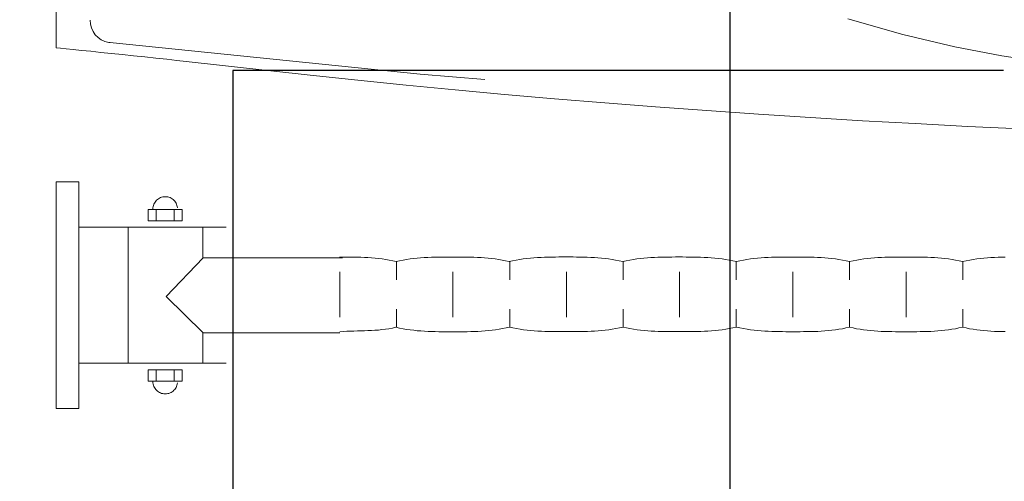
# Model space of a CAD drawing. Header units: millimetres. Extents: x 19887 to 192597, y -14203 to 39042.
# Tile 21 of 256: x 25389 to 25432, y -10206 to -10186. Entities that reach past the tile are written whole.
import ezdxf

# ---------------------------------------------------------------- set-up
doc = ezdxf.new("R2010")
doc.units = ezdxf.units.MM
doc.linetypes.add('ACAD_ISO03W100', pattern=[30, 12, -18])
doc.layers.get('Defpoints').update_dxf_attribs({"color": 4})
doc.layers.add('A_DBA_URZADZENIA SANITARNE', color=5, linetype='Continuous', lineweight=25)
doc.layers.add('Sufit podwieszany', color=252, linetype='Continuous')
doc.layers.add('Wymiarowanie', color=3, linetype='Continuous')
doc.styles.add('ROMANS', font='romans.shx', dxfattribs={"width": 0.6})
doc.styles.get("Standard").update_dxf_attribs({"font": 'arial.ttf'})
doc.dimstyles.new('000001FB70622F18', dxfattribs={"dimtxt": 20, "dimasz": 5, "dimexe": 5, "dimexo": 1, "dimgap": 20, "dimtad": 1, "dimtoh": 1, "dimdec": 0, "dimtxsty": 'Standard', "dimblk": 'OBLIQUE', "dimcen": 0, "dimdle": 5, "dimclrd": 252, "dimclre": 252, "dimclrt": 252, "dimadec": 0, "dimazin": 0, "dimtfac": 1, "dimtdec": 0, "dimtmove": 0, "dimatfit": 3, "dimldrblk": 'OBLIQUE', "dimfxl": 150, "dimfxlon": 1, "dimlwd": 25, "dimlwe": 25, "dimarcsym": 1})

# ---------------------------------------------------------------- blocks, each defined once
blk = doc.blocks.new('_Oblique')
at = {"color": 0, "linetype": 'ByBlock', "lineweight": -2}
blk.add_line((-0.5, -0.5), (0.5, 0.5), dxfattribs=at)
blk = doc.blocks.new('*D696')
at = {"layer": 'Defpoints', "color": 0}
for p in [(2505.678, -4340.164), (2505.678, -4368.363), (2476.626, -4368.673)]:
    blk.add_point(p, dxfattribs=at)
at = {"layer": 'Wymiarowanie', "color": 252, "linetype": 'Continuous', "lineweight": 25}
for p, q in [((2525.295, -4315.164), (2491.152, -4315.164)), ((2491.152, -4315.164), (2491.152, -4340.164)), ((2476.626, -4367.673), (2476.626, -4335.164)), ((2505.678, -4367.363), (2505.678, -4335.164)), ((2471.626, -4340.164), (2510.678, -4340.164))]:
    blk.add_line(p, q, dxfattribs=at)
at = {"layer": 'Wymiarowanie', "color": 252, "linetype": 'ByBlock', "lineweight": 25, "xscale": 5, "yscale": 5, "zscale": 5, "rotation": 180}
blk.add_blockref('_Oblique', (2476.626, -4340.164), dxfattribs=at)
at = {"layer": 'Wymiarowanie', "color": 252, "linetype": 'ByBlock', "lineweight": 25, "xscale": 5, "yscale": 5, "zscale": 5}
blk.add_blockref('_Oblique', (2505.678, -4340.164), dxfattribs=at)
at = {"layer": 'Wymiarowanie', "color": 252, "insert": (2508.224, -4297.664), "char_height": 15, "attachment_point": 5, "style": 'ROMANS'}
blk.add_mtext('29', dxfattribs=at)
blk = doc.blocks.new('*D716')
at = {"layer": 'Defpoints', "color": 0}
for p in [(2354.265, -4047.21), (2476.626, -4368.673), (2513.173, -4368.673)]:
    blk.add_point(p, dxfattribs=at)
at = {"layer": 'Wymiarowanie', "color": 252, "linetype": 'Continuous', "lineweight": 25}
for p, q in [((2513.173, -4042.21), (2513.173, -4373.673)), ((2363.173, -4047.21), (2518.173, -4047.21)), ((2477.626, -4368.673), (2518.173, -4368.673))]:
    blk.add_line(p, q, dxfattribs=at)
at = {"layer": 'Wymiarowanie', "color": 252, "linetype": 'ByBlock', "lineweight": 25, "xscale": 5, "yscale": 5, "zscale": 5}
for p, rotation in [((2513.173, -4047.21), 90), ((2513.173, -4368.673), 270)]:
    blk.add_blockref('_Oblique', p, dxfattribs=dict(at, rotation=rotation))
at = {"layer": 'Wymiarowanie', "color": 252, "insert": (2530.673, -4207.942), "char_height": 15, "attachment_point": 5, "rotation": 270, "style": 'ROMANS'}
blk.add_mtext('321', dxfattribs=at)
blk = doc.blocks.new('G$CF5E15B28')
at = {"layer": 'Sufit podwieszany', "color": 253, "linetype": 'ACAD_ISO03W100', "ltscale": 5, "elevation": 0}
blk.add_lwpolyline([(2486.492, -4041.878), (2481.702, -4363.619)], dxfattribs=at)
at = {"layer": 'Wymiarowanie', "color": 253}
for base, p1, p2, angle, override, picture, middle in [((2513.173, -4368.673, 0), (2354.265, -4047.21, 0), (2476.626, -4368.673, 0), 90, {"dimtxt": 15, "dimgap": 10, "dimtad": 2, "dimtxsty": 'ROMANS', "dimtmove": 1}, '*D716', (2530.673, -4207.942, 0)), ((2505.678, -4340.164, 0), (2476.626, -4368.673, 0), (2505.678, -4368.363, 0), 0, {"dimtxt": 15, "dimgap": 10, "dimtxsty": 'ROMANS', "dimtmove": 1}, '*D696', (2501.152, -4297.664, 0))]:
    dim = blk.add_linear_dim(base=base, p1=p1, p2=p2, angle=angle, dimstyle='000001FB70622F18', override=override, dxfattribs=at)
    dim.commit()
    dim.dimension.update_dxf_attribs({"geometry": picture, "text_midpoint": middle})

msp = doc.modelspace()

# ---------------------------------------------------------------- linework, layer by layer
at = {"layer": 'A_DBA_URZADZENIA SANITARNE', "color": 4, "linetype": 'Continuous', "lineweight": 0}
for p, q in [((25390.131, -10128.94, 0), (25390.131, -10187.017, 0)), ((25391.647, -10185.974, 0), (25391.631, -10185.8, 0)), ((25391.692, -10186.142, 0), (25391.647, -10185.974, 0)), ((25427.655, -10186.44, 0), (25425.204, -10185.745, 0)), ((25391.765, -10186.3, 0), (25391.692, -10186.142, 0)), ((25391.865, -10186.443, 0), (25391.765, -10186.3, 0)), ((25391.989, -10186.566, 0), (25391.865, -10186.443, 0)), ((25429.949, -10186.977, 0), (25427.655, -10186.44, 0)), ((25392.131, -10186.666, 0), (25391.989, -10186.566, 0)), ((25392.289, -10186.74, 0), (25392.131, -10186.666, 0)), ((25392.458, -10186.785, 0), (25392.289, -10186.74, 0)), ((25392.517, -10186.794, 0), (25392.458, -10186.785, 0)), ((25406.266, -10188.189, 0), (25392.51, -10186.793, 0)), ((25390.317, -10187.037, 0), (25390.131, -10187.017, 0)), ((25390.571, -10187.064, 0), (25390.317, -10187.037, 0)), ((25390.886, -10187.096, 0), (25390.571, -10187.064, 0)), ((25391.252, -10187.135, 0), (25390.886, -10187.096, 0)), ((25391.661, -10187.178, 0), (25391.252, -10187.135, 0)), ((25392.106, -10187.224, 0), (25391.661, -10187.178, 0)), ((25392.576, -10187.274, 0), (25392.106, -10187.224, 0)), ((25393.065, -10187.325, 0), (25392.576, -10187.274, 0)), ((25432.034, -10187.378, 0), (25429.949, -10186.977, 0)), ((25393.563, -10187.377, 0), (25393.065, -10187.325, 0)), ((25394.062, -10187.429, 0), (25393.563, -10187.377, 0)), ((25394.553, -10187.481, 0), (25394.062, -10187.429, 0)), ((25395.029, -10187.531, 0), (25394.553, -10187.481, 0)), ((25395.48, -10187.578, 0), (25395.029, -10187.531, 0)), ((25395.899, -10187.622, 0), (25395.48, -10187.578, 0)), ((25401.388, -10188.235, 0), (25395.899, -10187.622, 0)), ((25433.857, -10187.661, 0), (25432.034, -10187.378, 0)), ((25409.129, -10188.427, 0), (25406.266, -10188.189, 0)), ((25403.502, -10188.46, 0), (25401.388, -10188.235, 0)), ((25405.642, -10188.676, 0), (25403.502, -10188.46, 0)), ((25407.808, -10188.885, 0), (25405.642, -10188.676, 0)), ((25409.997, -10189.086, 0), (25407.808, -10188.885, 0)), ((25412.209, -10189.279, 0), (25409.997, -10189.086, 0)), ((25414.442, -10189.463, 0), (25412.209, -10189.279, 0)), ((25416.694, -10189.638, 0), (25414.442, -10189.463, 0)), ((25418.964, -10189.805, 0), (25416.694, -10189.638, 0)), ((25421.251, -10189.963, 0), (25418.964, -10189.805, 0)), ((25423.553, -10190.111, 0), (25421.251, -10189.963, 0)), ((25425.867, -10190.25, 0), (25423.553, -10190.111, 0)), ((25428.194, -10190.38, 0), (25425.867, -10190.25, 0)), ((25430.531, -10190.5, 0), (25428.194, -10190.38, 0)), ((25432.877, -10190.61, 0), (25430.531, -10190.5, 0)), ((25391.135, -10192.959, 0), (25390.131, -10192.959, 0)), ((25390.131, -10192.959, 0), (25390.131, -10202.998, 0)), ((25391.135, -10202.998, 0), (25391.135, -10192.959, 0)), ((25394.484, -10193.901, 0), (25394.511, -10193.856, 0)), ((25394.511, -10193.856, 0), (25394.543, -10193.814, 0)), ((25394.543, -10193.814, 0), (25394.578, -10193.775, 0)), ((25394.578, -10193.775, 0), (25394.617, -10193.739, 0)), ((25394.617, -10193.739, 0), (25394.659, -10193.708, 0)), ((25394.659, -10193.708, 0), (25394.704, -10193.681, 0)), ((25394.704, -10193.681, 0), (25394.752, -10193.657, 0)), ((25394.752, -10193.657, 0), (25394.802, -10193.639, 0)), ((25394.802, -10193.639, 0), (25394.854, -10193.625, 0)), ((25394.854, -10193.625, 0), (25394.908, -10193.617, 0)), ((25394.908, -10193.617, 0), (25394.964, -10193.614, 0)), ((25394.964, -10193.614, 0), (25395.019, -10193.617, 0)), ((25395.019, -10193.617, 0), (25395.074, -10193.625, 0)), ((25395.074, -10193.625, 0), (25395.126, -10193.639, 0)), ((25395.126, -10193.639, 0), (25395.176, -10193.657, 0)), ((25395.176, -10193.657, 0), (25395.224, -10193.681, 0)), ((25395.224, -10193.681, 0), (25395.269, -10193.708, 0)), ((25395.269, -10193.708, 0), (25395.311, -10193.739, 0)), ((25395.311, -10193.739, 0), (25395.35, -10193.775, 0)), ((25395.35, -10193.775, 0), (25395.385, -10193.814, 0)), ((25395.385, -10193.814, 0), (25395.417, -10193.856, 0)), ((25395.417, -10193.856, 0), (25395.444, -10193.901, 0)), ((25394.211, -10194.183, 0), (25395.717, -10194.183, 0)), ((25394.211, -10194.684, 0), (25394.211, -10194.183, 0)), ((25394.417, -10194.16, 0), (25394.42, -10194.105, 0)), ((25394.42, -10194.105, 0), (25394.429, -10194.051, 0)), ((25394.429, -10194.051, 0), (25394.442, -10193.999, 0)), ((25394.442, -10193.999, 0), (25394.461, -10193.948, 0)), ((25394.461, -10193.948, 0), (25394.484, -10193.901, 0)), ((25394.567, -10194.178, 0), (25394.567, -10194.672, 0)), ((25395.36, -10194.178, 0), (25395.36, -10194.672, 0)), ((25395.444, -10193.901, 0), (25395.467, -10193.948, 0)), ((25395.467, -10193.948, 0), (25395.485, -10193.999, 0)), ((25395.485, -10193.999, 0), (25395.499, -10194.051, 0)), ((25395.499, -10194.051, 0), (25395.507, -10194.105, 0)), ((25395.717, -10194.183, 0), (25395.717, -10194.684, 0)), ((25395.717, -10194.684, 0), (25394.211, -10194.684, 0)), ((25391.141, -10194.967, 0), (25397.667, -10194.967, 0)), ((25393.316, -10194.998, 0), (25393.316, -10200.993, 0)), ((25396.629, -10194.998, 0), (25396.629, -10196.314, 0)), ((25396.646, -10196.32, 0), (25395.006, -10198.031, 0)), ((25402.815, -10196.32, 0), (25396.646, -10196.32, 0)), ((25402.68, -10196.289, 0), (25402.838, -10196.289, 0)), ((25402.838, -10196.289, 0), (25402.996, -10196.29, 0)), ((25402.996, -10196.29, 0), (25403.154, -10196.29, 0)), ((25403.154, -10196.29, 0), (25403.313, -10196.292, 0)), ((25403.313, -10196.292, 0), (25403.471, -10196.295, 0)), ((25403.471, -10196.295, 0), (25403.63, -10196.299, 0)), ((25403.63, -10196.299, 0), (25403.788, -10196.305, 0)), ((25403.788, -10196.305, 0), (25403.946, -10196.313, 0)), ((25403.946, -10196.313, 0), (25404.105, -10196.323, 0)), ((25404.105, -10196.323, 0), (25404.263, -10196.336, 0)), ((25404.263, -10196.336, 0), (25404.421, -10196.353, 0)), ((25404.421, -10196.353, 0), (25404.578, -10196.372, 0)), ((25404.578, -10196.372, 0), (25404.735, -10196.396, 0)), ((25404.735, -10196.396, 0), (25404.892, -10196.423, 0)), ((25404.892, -10196.423, 0), (25405.048, -10196.455, 0)), ((25405.048, -10196.455, 0), (25405.203, -10196.491, 0)), ((25405.203, -10196.491, 0), (25405.352, -10196.455, 0)), ((25405.352, -10196.455, 0), (25405.503, -10196.423, 0)), ((25405.503, -10196.423, 0), (25405.656, -10196.396, 0)), ((25405.656, -10196.396, 0), (25405.811, -10196.372, 0)), ((25405.811, -10196.372, 0), (25405.967, -10196.353, 0)), ((25405.967, -10196.353, 0), (25406.124, -10196.337, 0)), ((25406.124, -10196.337, 0), (25406.282, -10196.324, 0)), ((25406.282, -10196.324, 0), (25406.441, -10196.313, 0)), ((25406.441, -10196.313, 0), (25406.6, -10196.305, 0)), ((25406.6, -10196.305, 0), (25406.76, -10196.299, 0)), ((25406.76, -10196.299, 0), (25406.92, -10196.295, 0)), ((25406.92, -10196.295, 0), (25407.08, -10196.292, 0)), ((25407.08, -10196.292, 0), (25407.24, -10196.291, 0)), ((25407.24, -10196.291, 0), (25407.399, -10196.29, 0)), ((25407.399, -10196.29, 0), (25407.557, -10196.29, 0)), ((25407.557, -10196.29, 0), (25407.714, -10196.29, 0)), ((25407.714, -10196.29, 0), (25407.868, -10196.29, 0)), ((25407.868, -10196.29, 0), (25408.022, -10196.29, 0)), ((25408.022, -10196.29, 0), (25408.177, -10196.291, 0)), ((25408.177, -10196.291, 0), (25408.332, -10196.292, 0)), ((25408.332, -10196.292, 0), (25408.488, -10196.295, 0)), ((25408.488, -10196.295, 0), (25408.645, -10196.299, 0)), ((25408.645, -10196.299, 0), (25408.801, -10196.305, 0)), ((25408.801, -10196.305, 0), (25408.958, -10196.312, 0)), ((25408.958, -10196.312, 0), (25409.114, -10196.322, 0)), ((25409.114, -10196.322, 0), (25409.271, -10196.335, 0)), ((25409.271, -10196.335, 0), (25409.427, -10196.351, 0)), ((25409.427, -10196.351, 0), (25409.583, -10196.369, 0)), ((25409.583, -10196.369, 0), (25409.739, -10196.392, 0)), ((25409.739, -10196.392, 0), (25409.893, -10196.418, 0)), ((25409.893, -10196.418, 0), (25410.048, -10196.449, 0)), ((25410.048, -10196.449, 0), (25410.201, -10196.484, 0)), ((25410.201, -10196.484, 0), (25410.358, -10196.449, 0)), ((25410.358, -10196.449, 0), (25410.516, -10196.418, 0)), ((25410.516, -10196.418, 0), (25410.674, -10196.391, 0)), ((25410.674, -10196.391, 0), (25410.831, -10196.368, 0)), ((25410.831, -10196.368, 0), (25410.989, -10196.349, 0)), ((25410.989, -10196.349, 0), (25411.147, -10196.333, 0)), ((25411.147, -10196.333, 0), (25411.304, -10196.32, 0)), ((25411.304, -10196.32, 0), (25411.462, -10196.309, 0)), ((25411.462, -10196.309, 0), (25411.62, -10196.301, 0)), ((25411.62, -10196.301, 0), (25411.777, -10196.294, 0)), ((25411.777, -10196.294, 0), (25411.935, -10196.29, 0)), ((25411.935, -10196.29, 0), (25412.093, -10196.287, 0)), ((25412.093, -10196.287, 0), (25412.25, -10196.285, 0)), ((25412.25, -10196.285, 0), (25412.408, -10196.284, 0)), ((25412.408, -10196.284, 0), (25412.566, -10196.283, 0)), ((25412.566, -10196.283, 0), (25412.723, -10196.283, 0)), ((25412.723, -10196.283, 0), (25412.88, -10196.283, 0)), ((25412.88, -10196.283, 0), (25413.038, -10196.284, 0)), ((25413.038, -10196.284, 0), (25413.195, -10196.285, 0)), ((25413.195, -10196.285, 0), (25413.352, -10196.287, 0)), ((25413.352, -10196.287, 0), (25413.509, -10196.29, 0)), ((25413.509, -10196.29, 0), (25413.666, -10196.294, 0)), ((25413.666, -10196.294, 0), (25413.823, -10196.301, 0)), ((25413.823, -10196.301, 0), (25413.98, -10196.309, 0)), ((25413.98, -10196.309, 0), (25414.137, -10196.32, 0)), ((25414.137, -10196.32, 0), (25414.294, -10196.333, 0)), ((25414.294, -10196.333, 0), (25414.451, -10196.349, 0)), ((25414.451, -10196.349, 0), (25414.608, -10196.369, 0)), ((25414.608, -10196.369, 0), (25414.765, -10196.392, 0)), ((25414.765, -10196.392, 0), (25414.922, -10196.418, 0)), ((25414.922, -10196.418, 0), (25415.079, -10196.449, 0)), ((25415.079, -10196.449, 0), (25415.236, -10196.484, 0)), ((25415.236, -10196.484, 0), (25415.395, -10196.449, 0)), ((25415.395, -10196.449, 0), (25415.552, -10196.418, 0)), ((25415.552, -10196.418, 0), (25415.709, -10196.392, 0)), ((25415.709, -10196.392, 0), (25415.866, -10196.369, 0)), ((25415.866, -10196.369, 0), (25416.022, -10196.35, 0)), ((25416.022, -10196.35, 0), (25416.178, -10196.333, 0)), ((25416.178, -10196.333, 0), (25416.333, -10196.32, 0)), ((25416.333, -10196.32, 0), (25416.488, -10196.309, 0)), ((25416.488, -10196.309, 0), (25416.644, -10196.301, 0)), ((25416.644, -10196.301, 0), (25416.799, -10196.295, 0)), ((25416.799, -10196.295, 0), (25416.954, -10196.29, 0)), ((25416.954, -10196.29, 0), (25417.109, -10196.287, 0)), ((25417.109, -10196.287, 0), (25417.264, -10196.286, 0)), ((25417.264, -10196.286, 0), (25417.419, -10196.285, 0)), ((25417.419, -10196.285, 0), (25417.574, -10196.284, 0)), ((25417.574, -10196.284, 0), (25417.73, -10196.284, 0)), ((25417.73, -10196.284, 0), (25417.889, -10196.284, 0)), ((25417.889, -10196.284, 0), (25418.048, -10196.285, 0)), ((25418.048, -10196.285, 0), (25418.207, -10196.286, 0)), ((25418.207, -10196.286, 0), (25418.366, -10196.287, 0)), ((25418.366, -10196.287, 0), (25418.525, -10196.29, 0)), ((25418.525, -10196.29, 0), (25418.684, -10196.295, 0)), ((25418.684, -10196.295, 0), (25418.843, -10196.301, 0)), ((25418.843, -10196.301, 0), (25419.001, -10196.309, 0)), ((25419.001, -10196.309, 0), (25419.16, -10196.32, 0)), ((25419.16, -10196.32, 0), (25419.319, -10196.334, 0)), ((25419.319, -10196.334, 0), (25419.478, -10196.35, 0)), ((25419.478, -10196.35, 0), (25419.637, -10196.369, 0)), ((25419.637, -10196.369, 0), (25419.796, -10196.393, 0)), ((25419.796, -10196.393, 0), (25419.955, -10196.419, 0)), ((25419.955, -10196.419, 0), (25420.114, -10196.45, 0)), ((25420.114, -10196.45, 0), (25420.272, -10196.485, 0)), ((25420.272, -10196.485, 0), (25420.429, -10196.45, 0)), ((25420.429, -10196.45, 0), (25420.584, -10196.419, 0)), ((25420.584, -10196.419, 0), (25420.74, -10196.393, 0)), ((25420.74, -10196.393, 0), (25420.896, -10196.369, 0)), ((25420.896, -10196.369, 0), (25421.052, -10196.35, 0)), ((25421.052, -10196.35, 0), (25421.208, -10196.334, 0)), ((25421.208, -10196.334, 0), (25421.364, -10196.321, 0)), ((25421.364, -10196.321, 0), (25421.52, -10196.31, 0)), ((25421.52, -10196.31, 0), (25421.676, -10196.302, 0)), ((25421.676, -10196.302, 0), (25421.832, -10196.296, 0)), ((25421.832, -10196.296, 0), (25421.988, -10196.291, 0)), ((25421.988, -10196.291, 0), (25422.144, -10196.288, 0)), ((25422.144, -10196.288, 0), (25422.3, -10196.287, 0)), ((25422.3, -10196.287, 0), (25422.455, -10196.286, 0)), ((25422.455, -10196.286, 0), (25422.611, -10196.285, 0)), ((25422.611, -10196.285, 0), (25422.767, -10196.285, 0)), ((25422.767, -10196.285, 0), (25422.925, -10196.285, 0)), ((25422.925, -10196.285, 0), (25423.082, -10196.286, 0)), ((25423.082, -10196.286, 0), (25423.24, -10196.287, 0)), ((25423.24, -10196.287, 0), (25423.398, -10196.288, 0)), ((25423.398, -10196.288, 0), (25423.555, -10196.291, 0)), ((25423.555, -10196.291, 0), (25423.713, -10196.296, 0)), ((25423.713, -10196.296, 0), (25423.871, -10196.302, 0)), ((25423.871, -10196.302, 0), (25424.029, -10196.31, 0)), ((25424.029, -10196.31, 0), (25424.187, -10196.321, 0)), ((25424.187, -10196.321, 0), (25424.344, -10196.334, 0)), ((25424.344, -10196.334, 0), (25424.502, -10196.351, 0)), ((25424.502, -10196.351, 0), (25424.66, -10196.37, 0)), ((25424.66, -10196.37, 0), (25424.818, -10196.393, 0)), ((25424.818, -10196.393, 0), (25424.975, -10196.42, 0)), ((25424.975, -10196.42, 0), (25425.133, -10196.451, 0)), ((25425.133, -10196.451, 0), (25425.291, -10196.487, 0)), ((25425.291, -10196.487, 0), (25425.447, -10196.451, 0)), ((25425.447, -10196.451, 0), (25425.604, -10196.42, 0)), ((25425.604, -10196.42, 0), (25425.76, -10196.393, 0)), ((25425.76, -10196.393, 0), (25425.917, -10196.37, 0)), ((25425.917, -10196.37, 0), (25426.073, -10196.351, 0)), ((25426.073, -10196.351, 0), (25426.23, -10196.335, 0)), ((25426.23, -10196.335, 0), (25426.387, -10196.322, 0)), ((25426.387, -10196.322, 0), (25426.543, -10196.311, 0)), ((25426.543, -10196.311, 0), (25426.7, -10196.303, 0)), ((25426.7, -10196.303, 0), (25426.856, -10196.297, 0)), ((25426.856, -10196.297, 0), (25427.013, -10196.292, 0)), ((25427.013, -10196.292, 0), (25427.17, -10196.289, 0)), ((25427.17, -10196.289, 0), (25427.326, -10196.288, 0)), ((25427.326, -10196.288, 0), (25427.483, -10196.287, 0)), ((25427.483, -10196.287, 0), (25427.639, -10196.286, 0)), ((25427.639, -10196.286, 0), (25427.796, -10196.286, 0)), ((25427.796, -10196.286, 0), (25427.952, -10196.286, 0)), ((25427.952, -10196.286, 0), (25428.109, -10196.287, 0)), ((25428.109, -10196.287, 0), (25428.265, -10196.288, 0)), ((25428.265, -10196.288, 0), (25428.422, -10196.289, 0)), ((25428.422, -10196.289, 0), (25428.578, -10196.292, 0)), ((25428.578, -10196.292, 0), (25428.734, -10196.297, 0)), ((25428.734, -10196.297, 0), (25428.891, -10196.303, 0)), ((25428.891, -10196.303, 0), (25429.047, -10196.311, 0)), ((25429.047, -10196.311, 0), (25429.204, -10196.322, 0)), ((25429.204, -10196.322, 0), (25429.36, -10196.335, 0)), ((25429.36, -10196.335, 0), (25429.516, -10196.351, 0)), ((25429.516, -10196.351, 0), (25429.673, -10196.371, 0)), ((25429.673, -10196.371, 0), (25429.829, -10196.394, 0)), ((25429.829, -10196.394, 0), (25429.986, -10196.421, 0)), ((25429.986, -10196.421, 0), (25430.142, -10196.452, 0)), ((25430.142, -10196.452, 0), (25430.299, -10196.488, 0)), ((25430.299, -10196.488, 0), (25430.456, -10196.452, 0)), ((25430.456, -10196.452, 0), (25430.612, -10196.421, 0)), ((25430.612, -10196.421, 0), (25430.769, -10196.394, 0)), ((25430.769, -10196.394, 0), (25430.926, -10196.371, 0)), ((25430.926, -10196.371, 0), (25431.083, -10196.351, 0)), ((25431.083, -10196.351, 0), (25431.24, -10196.335, 0)), ((25431.24, -10196.335, 0), (25431.397, -10196.322, 0)), ((25431.397, -10196.322, 0), (25431.554, -10196.311, 0)), ((25431.554, -10196.311, 0), (25431.711, -10196.303, 0)), ((25431.711, -10196.303, 0), (25431.868, -10196.297, 0)), ((25431.868, -10196.297, 0), (25432.024, -10196.293, 0)), ((25432.024, -10196.293, 0), (25432.181, -10196.29, 0)), ((25405.207, -10197.299, 0), (25405.207, -10196.496, 0)), ((25410.229, -10197.299, 0), (25410.229, -10196.496, 0)), ((25415.249, -10197.299, 0), (25415.249, -10196.496, 0)), ((25420.268, -10197.299, 0), (25420.268, -10196.496, 0)), ((25425.288, -10197.299, 0), (25425.288, -10196.496, 0)), ((25430.308, -10197.299, 0), (25430.308, -10196.496, 0)), ((25402.696, -10198.949, 0), (25402.696, -10196.941, 0)), ((25407.714, -10198.947, 0), (25407.714, -10196.939, 0)), ((25412.738, -10198.949, 0), (25412.738, -10196.941, 0)), ((25417.757, -10198.949, 0), (25417.757, -10196.941, 0)), ((25422.777, -10198.949, 0), (25422.777, -10196.941, 0)), ((25427.797, -10198.949, 0), (25427.797, -10196.941, 0)), ((25395.006, -10198.031, 0), (25396.641, -10199.64, 0)), ((25405.207, -10199.392, 0), (25405.207, -10198.589, 0)), ((25410.229, -10199.392, 0), (25410.229, -10198.589, 0)), ((25415.249, -10199.392, 0), (25415.249, -10198.589, 0)), ((25420.268, -10199.392, 0), (25420.268, -10198.589, 0)), ((25425.288, -10199.392, 0), (25425.288, -10198.589, 0)), ((25430.308, -10199.392, 0), (25430.308, -10198.589, 0)), ((25404.102, -10199.538, 0), (25404.257, -10199.528, 0)), ((25404.257, -10199.528, 0), (25404.413, -10199.517, 0)), ((25404.413, -10199.517, 0), (25404.568, -10199.501, 0)), ((25404.568, -10199.501, 0), (25404.723, -10199.482, 0)), ((25404.723, -10199.482, 0), (25404.878, -10199.458, 0)), ((25404.878, -10199.458, 0), (25405.033, -10199.429, 0)), ((25405.033, -10199.429, 0), (25405.188, -10199.394, 0)), ((25405.188, -10199.394, 0), (25405.346, -10199.43, 0)), ((25405.346, -10199.43, 0), (25405.504, -10199.461, 0)), ((25405.504, -10199.461, 0), (25405.662, -10199.488, 0)), ((25405.662, -10199.488, 0), (25405.819, -10199.511, 0)), ((25405.819, -10199.511, 0), (25405.977, -10199.53, 0)), ((25405.977, -10199.53, 0), (25406.135, -10199.546, 0)), ((25409.293, -10199.545, 0), (25409.45, -10199.528, 0)), ((25409.45, -10199.528, 0), (25409.606, -10199.508, 0)), ((25409.606, -10199.508, 0), (25409.761, -10199.484, 0)), ((25409.761, -10199.484, 0), (25409.914, -10199.456, 0)), ((25409.914, -10199.456, 0), (25410.065, -10199.425, 0)), ((25410.065, -10199.425, 0), (25410.214, -10199.388, 0)), ((25410.214, -10199.388, 0), (25410.372, -10199.425, 0)), ((25410.372, -10199.425, 0), (25410.529, -10199.456, 0)), ((25410.529, -10199.456, 0), (25410.687, -10199.484, 0)), ((25410.687, -10199.484, 0), (25410.844, -10199.507, 0)), ((25410.844, -10199.507, 0), (25411.002, -10199.527, 0)), ((25411.002, -10199.527, 0), (25411.159, -10199.543, 0)), ((25414.302, -10199.543, 0), (25414.459, -10199.527, 0)), ((25414.459, -10199.527, 0), (25414.616, -10199.507, 0)), ((25414.616, -10199.507, 0), (25414.773, -10199.484, 0)), ((25414.773, -10199.484, 0), (25414.93, -10199.457, 0)), ((25414.93, -10199.457, 0), (25415.087, -10199.425, 0)), ((25415.087, -10199.425, 0), (25415.243, -10199.389, 0)), ((25415.243, -10199.389, 0), (25415.401, -10199.425, 0)), ((25415.401, -10199.425, 0), (25415.557, -10199.457, 0)), ((25415.557, -10199.457, 0), (25415.715, -10199.484, 0)), ((25415.715, -10199.484, 0), (25415.871, -10199.507, 0)), ((25415.871, -10199.507, 0), (25416.029, -10199.527, 0)), ((25416.029, -10199.527, 0), (25416.185, -10199.543, 0)), ((25419.328, -10199.544, 0), (25419.486, -10199.527, 0)), ((25419.486, -10199.527, 0), (25419.643, -10199.508, 0)), ((25419.643, -10199.508, 0), (25419.801, -10199.485, 0)), ((25419.801, -10199.485, 0), (25419.958, -10199.457, 0)), ((25419.958, -10199.457, 0), (25420.115, -10199.426, 0)), ((25420.115, -10199.426, 0), (25420.273, -10199.39, 0)), ((25420.273, -10199.39, 0), (25420.43, -10199.426, 0)), ((25420.43, -10199.426, 0), (25420.587, -10199.457, 0)), ((25420.587, -10199.457, 0), (25420.744, -10199.485, 0)), ((25420.744, -10199.485, 0), (25420.9, -10199.508, 0)), ((25420.9, -10199.508, 0), (25421.058, -10199.528, 0)), ((25421.058, -10199.528, 0), (25421.214, -10199.544, 0)), ((25424.347, -10199.544, 0), (25424.503, -10199.528, 0)), ((25424.503, -10199.528, 0), (25424.66, -10199.508, 0)), ((25424.66, -10199.508, 0), (25424.816, -10199.485, 0)), ((25424.816, -10199.485, 0), (25424.973, -10199.458, 0)), ((25424.973, -10199.458, 0), (25425.129, -10199.427, 0)), ((25425.129, -10199.427, 0), (25425.286, -10199.39, 0)), ((25425.286, -10199.39, 0), (25425.44, -10199.427, 0)), ((25425.44, -10199.427, 0), (25425.595, -10199.458, 0)), ((25425.595, -10199.458, 0), (25425.751, -10199.485, 0)), ((25425.751, -10199.485, 0), (25425.907, -10199.508, 0)), ((25425.907, -10199.508, 0), (25426.064, -10199.528, 0)), ((25426.064, -10199.528, 0), (25426.221, -10199.544, 0)), ((25429.355, -10199.544, 0), (25429.511, -10199.528, 0)), ((25429.511, -10199.528, 0), (25429.667, -10199.509, 0)), ((25429.667, -10199.509, 0), (25429.823, -10199.486, 0)), ((25429.823, -10199.486, 0), (25429.979, -10199.459, 0)), ((25429.979, -10199.459, 0), (25430.135, -10199.427, 0)), ((25430.135, -10199.427, 0), (25430.291, -10199.391, 0)), ((25430.291, -10199.391, 0), (25430.448, -10199.427, 0)), ((25430.448, -10199.427, 0), (25430.606, -10199.459, 0)), ((25430.606, -10199.459, 0), (25430.763, -10199.486, 0)), ((25430.763, -10199.486, 0), (25430.92, -10199.509, 0)), ((25430.92, -10199.509, 0), (25431.078, -10199.528, 0)), ((25431.078, -10199.528, 0), (25431.235, -10199.545, 0)), ((25396.629, -10199.648, 0), (25396.629, -10200.993, 0)), ((25396.653, -10199.635, 0), (25402.707, -10199.635, 0)), ((25402.705, -10199.595, 0), (25402.861, -10199.584, 0)), ((25402.861, -10199.584, 0), (25403.016, -10199.575, 0)), ((25403.016, -10199.575, 0), (25403.171, -10199.569, 0)), ((25403.171, -10199.569, 0), (25403.326, -10199.563, 0)), ((25403.326, -10199.563, 0), (25403.481, -10199.559, 0)), ((25403.481, -10199.559, 0), (25403.636, -10199.555, 0)), ((25403.636, -10199.555, 0), (25403.792, -10199.55, 0)), ((25403.792, -10199.55, 0), (25403.947, -10199.545, 0)), ((25403.947, -10199.545, 0), (25404.102, -10199.538, 0)), ((25406.135, -10199.546, 0), (25406.293, -10199.56, 0)), ((25406.293, -10199.56, 0), (25406.45, -10199.57, 0)), ((25406.45, -10199.57, 0), (25406.608, -10199.579, 0)), ((25406.608, -10199.579, 0), (25406.766, -10199.585, 0)), ((25406.766, -10199.585, 0), (25406.924, -10199.59, 0)), ((25406.924, -10199.59, 0), (25407.082, -10199.592, 0)), ((25407.082, -10199.592, 0), (25407.24, -10199.594, 0)), ((25407.24, -10199.594, 0), (25407.398, -10199.595, 0)), ((25407.398, -10199.595, 0), (25407.556, -10199.596, 0)), ((25407.556, -10199.596, 0), (25407.714, -10199.596, 0)), ((25407.714, -10199.596, 0), (25407.869, -10199.596, 0)), ((25407.869, -10199.596, 0), (25408.025, -10199.595, 0)), ((25408.025, -10199.595, 0), (25408.183, -10199.594, 0)), ((25408.183, -10199.594, 0), (25408.341, -10199.592, 0)), ((25408.341, -10199.592, 0), (25408.499, -10199.589, 0)), ((25408.499, -10199.589, 0), (25408.658, -10199.585, 0)), ((25408.658, -10199.585, 0), (25408.817, -10199.578, 0)), ((25408.817, -10199.578, 0), (25408.976, -10199.57, 0)), ((25408.976, -10199.57, 0), (25409.135, -10199.559, 0)), ((25409.135, -10199.559, 0), (25409.293, -10199.545, 0)), ((25411.159, -10199.543, 0), (25411.317, -10199.556, 0)), ((25411.317, -10199.556, 0), (25411.474, -10199.566, 0)), ((25411.474, -10199.566, 0), (25411.631, -10199.574, 0)), ((25411.631, -10199.574, 0), (25411.789, -10199.58, 0)), ((25411.789, -10199.58, 0), (25411.946, -10199.584, 0)), ((25411.946, -10199.584, 0), (25412.104, -10199.587, 0)), ((25412.104, -10199.587, 0), (25412.261, -10199.589, 0)), ((25412.261, -10199.589, 0), (25412.418, -10199.589, 0)), ((25412.418, -10199.589, 0), (25412.576, -10199.589, 0)), ((25412.576, -10199.589, 0), (25412.733, -10199.589, 0)), ((25412.733, -10199.589, 0), (25412.89, -10199.589, 0)), ((25412.89, -10199.589, 0), (25413.047, -10199.589, 0)), ((25413.047, -10199.589, 0), (25413.204, -10199.589, 0)), ((25413.204, -10199.589, 0), (25413.361, -10199.587, 0)), ((25413.361, -10199.587, 0), (25413.518, -10199.584, 0)), ((25413.518, -10199.584, 0), (25413.675, -10199.58, 0)), ((25413.675, -10199.58, 0), (25413.832, -10199.575, 0)), ((25413.832, -10199.575, 0), (25413.988, -10199.566, 0)), ((25413.988, -10199.566, 0), (25414.146, -10199.556, 0)), ((25414.146, -10199.556, 0), (25414.302, -10199.543, 0)), ((25416.185, -10199.543, 0), (25416.342, -10199.556, 0)), ((25416.342, -10199.556, 0), (25416.499, -10199.567, 0)), ((25416.499, -10199.567, 0), (25416.656, -10199.575, 0)), ((25416.656, -10199.575, 0), (25416.813, -10199.581, 0)), ((25416.813, -10199.581, 0), (25416.97, -10199.585, 0)), ((25416.97, -10199.585, 0), (25417.127, -10199.588, 0)), ((25417.127, -10199.588, 0), (25417.284, -10199.589, 0)), ((25417.284, -10199.589, 0), (25417.441, -10199.59, 0)), ((25417.441, -10199.59, 0), (25417.597, -10199.59, 0)), ((25417.597, -10199.59, 0), (25417.754, -10199.59, 0)), ((25417.754, -10199.59, 0), (25417.912, -10199.59, 0)), ((25417.912, -10199.59, 0), (25418.069, -10199.59, 0)), ((25418.069, -10199.59, 0), (25418.227, -10199.589, 0)), ((25418.227, -10199.589, 0), (25418.384, -10199.588, 0)), ((25418.384, -10199.588, 0), (25418.542, -10199.585, 0)), ((25418.542, -10199.585, 0), (25418.699, -10199.581, 0)), ((25418.699, -10199.581, 0), (25418.856, -10199.575, 0)), ((25418.856, -10199.575, 0), (25419.013, -10199.567, 0)), ((25419.013, -10199.567, 0), (25419.171, -10199.557, 0)), ((25419.171, -10199.557, 0), (25419.328, -10199.544, 0)), ((25421.214, -10199.544, 0), (25421.371, -10199.557, 0)), ((25421.371, -10199.557, 0), (25421.528, -10199.567, 0)), ((25421.528, -10199.567, 0), (25421.685, -10199.575, 0)), ((25421.685, -10199.575, 0), (25421.842, -10199.581, 0)), ((25421.842, -10199.581, 0), (25421.999, -10199.586, 0)), ((25421.999, -10199.586, 0), (25422.156, -10199.588, 0)), ((25422.156, -10199.588, 0), (25422.313, -10199.59, 0)), ((25422.313, -10199.59, 0), (25422.47, -10199.591, 0)), ((25422.47, -10199.591, 0), (25422.626, -10199.591, 0)), ((25422.626, -10199.591, 0), (25422.783, -10199.591, 0)), ((25422.783, -10199.591, 0), (25422.94, -10199.591, 0)), ((25422.94, -10199.591, 0), (25423.096, -10199.591, 0)), ((25423.096, -10199.591, 0), (25423.252, -10199.59, 0)), ((25423.252, -10199.59, 0), (25423.409, -10199.588, 0)), ((25423.409, -10199.588, 0), (25423.565, -10199.586, 0)), ((25423.565, -10199.586, 0), (25423.721, -10199.581, 0)), ((25423.721, -10199.581, 0), (25423.878, -10199.576, 0)), ((25423.878, -10199.576, 0), (25424.034, -10199.567, 0)), ((25424.034, -10199.567, 0), (25424.191, -10199.557, 0)), ((25424.191, -10199.557, 0), (25424.347, -10199.544, 0)), ((25426.221, -10199.544, 0), (25426.378, -10199.557, 0)), ((25426.378, -10199.557, 0), (25426.535, -10199.568, 0)), ((25426.535, -10199.568, 0), (25426.693, -10199.576, 0)), ((25426.693, -10199.576, 0), (25426.851, -10199.582, 0)), ((25426.851, -10199.582, 0), (25427.008, -10199.586, 0)), ((25427.008, -10199.586, 0), (25427.166, -10199.589, 0)), ((25427.166, -10199.589, 0), (25427.324, -10199.591, 0)), ((25427.324, -10199.591, 0), (25427.482, -10199.591, 0)), ((25427.482, -10199.591, 0), (25427.639, -10199.592, 0)), ((25427.639, -10199.592, 0), (25427.796, -10199.591, 0)), ((25427.796, -10199.591, 0), (25427.952, -10199.592, 0)), ((25427.952, -10199.592, 0), (25428.108, -10199.591, 0)), ((25428.108, -10199.591, 0), (25428.264, -10199.591, 0)), ((25428.264, -10199.591, 0), (25428.42, -10199.589, 0)), ((25428.42, -10199.589, 0), (25428.576, -10199.586, 0)), ((25428.576, -10199.586, 0), (25428.731, -10199.582, 0)), ((25428.731, -10199.582, 0), (25428.887, -10199.576, 0)), ((25428.887, -10199.576, 0), (25429.044, -10199.568, 0)), ((25429.044, -10199.568, 0), (25429.199, -10199.558, 0)), ((25429.199, -10199.558, 0), (25429.355, -10199.544, 0)), ((25431.235, -10199.545, 0), (25431.393, -10199.558, 0)), ((25431.393, -10199.558, 0), (25431.55, -10199.568, 0)), ((25431.55, -10199.568, 0), (25431.707, -10199.577, 0)), ((25431.707, -10199.577, 0), (25431.865, -10199.583, 0)), ((25431.865, -10199.583, 0), (25432.022, -10199.587, 0)), ((25432.022, -10199.587, 0), (25432.18, -10199.59, 0)), ((25391.141, -10200.99, 0), (25397.667, -10200.99, 0)), ((25394.211, -10201.275, 0), (25395.717, -10201.275, 0)), ((25394.211, -10201.777, 0), (25394.211, -10201.275, 0)), ((25395.717, -10201.275, 0), (25395.717, -10201.777, 0)), ((25394.567, -10201.781, 0), (25394.567, -10201.288, 0)), ((25395.36, -10201.781, 0), (25395.36, -10201.288, 0)), ((25395.717, -10201.777, 0), (25394.211, -10201.777, 0)), ((25394.417, -10201.799, 0), (25394.42, -10201.855, 0)), ((25394.42, -10201.855, 0), (25394.429, -10201.909, 0)), ((25394.429, -10201.909, 0), (25394.442, -10201.961, 0)), ((25394.442, -10201.961, 0), (25394.461, -10202.011, 0)), ((25394.461, -10202.011, 0), (25394.484, -10202.059, 0)), ((25394.484, -10202.059, 0), (25394.511, -10202.104, 0)), ((25394.511, -10202.104, 0), (25394.543, -10202.146, 0)), ((25394.543, -10202.146, 0), (25394.578, -10202.185, 0)), ((25395.35, -10202.185, 0), (25395.385, -10202.146, 0)), ((25395.385, -10202.146, 0), (25395.417, -10202.104, 0)), ((25395.417, -10202.104, 0), (25395.444, -10202.059, 0)), ((25395.444, -10202.059, 0), (25395.467, -10202.011, 0)), ((25395.467, -10202.011, 0), (25395.485, -10201.961, 0)), ((25395.485, -10201.961, 0), (25395.499, -10201.909, 0)), ((25395.499, -10201.909, 0), (25395.507, -10201.855, 0)), ((25394.578, -10202.185, 0), (25394.617, -10202.22, 0)), ((25394.617, -10202.22, 0), (25394.659, -10202.252, 0)), ((25394.659, -10202.252, 0), (25394.704, -10202.279, 0)), ((25394.704, -10202.279, 0), (25394.752, -10202.302, 0)), ((25394.752, -10202.302, 0), (25394.802, -10202.321, 0)), ((25394.802, -10202.321, 0), (25394.854, -10202.334, 0)), ((25394.854, -10202.334, 0), (25394.908, -10202.342, 0)), ((25394.908, -10202.342, 0), (25394.964, -10202.345, 0)), ((25394.964, -10202.345, 0), (25395.019, -10202.342, 0)), ((25395.019, -10202.342, 0), (25395.074, -10202.334, 0)), ((25395.074, -10202.334, 0), (25395.126, -10202.321, 0)), ((25395.126, -10202.321, 0), (25395.176, -10202.302, 0)), ((25395.176, -10202.302, 0), (25395.224, -10202.279, 0)), ((25395.224, -10202.279, 0), (25395.269, -10202.252, 0)), ((25395.269, -10202.252, 0), (25395.311, -10202.22, 0)), ((25395.311, -10202.22, 0), (25395.35, -10202.185, 0)), ((25390.131, -10202.998, 0), (25391.135, -10202.998, 0))]:
    msp.add_line(p, q, dxfattribs=at)

# ---------------------------------------------------------------- block references
msp.add_blockref('G$CF5E15B28', (22906.814, -5872.859, 0))

doc.saveas('drawing.dxf')
